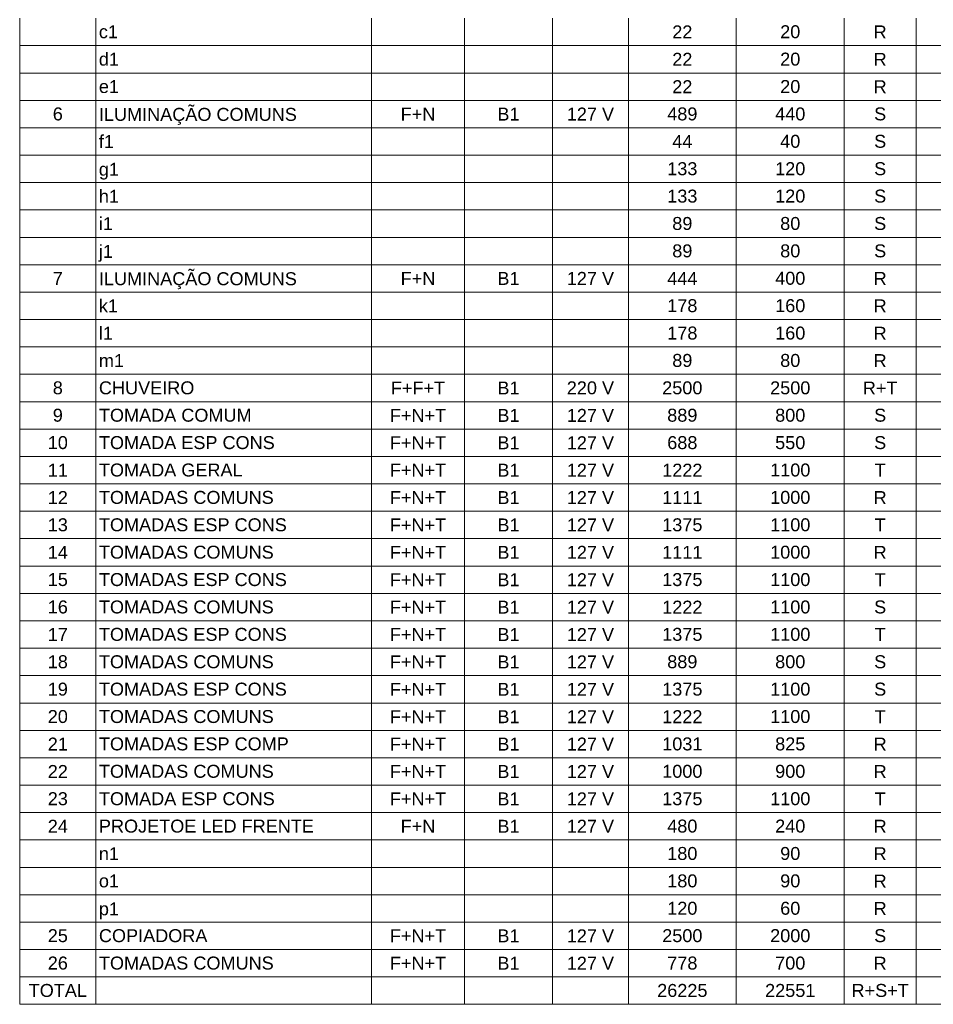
# Model space of a CAD drawing. Header units: feet. Extents: x -18 to 1038, y -110 to 48.
# Tile 19 of 199: x 33 to 41, y -33 to -25. Entities that reach past the tile are written whole.
import ezdxf

# ---------------------------------------------------------------- set-up
doc = ezdxf.new("R2010")
doc.units = ezdxf.units.FT
doc.header["$MEASUREMENT"] = 0
doc.layers.add('DI-Tabelas', color=7, linetype='Continuous', lineweight=5)
doc.styles.add('Arial', font='arial.ttf')

msp = doc.modelspace()

# ---------------------------------------------------------------- linework, layer by layer
at = {"layer": 'DI-Tabelas'}
for p, q in [((33.1719, -25.0904), (33.1719, -24.8578)), ((33.8198, -24.8578), (33.8198, -25.0904)), ((36.1613, -24.8578), (36.1613, -25.0904)), ((36.9504, -24.8578), (36.9504, -25.0904)), ((37.6983, -24.8578), (37.6983, -25.0904)), ((38.343, -24.8578), (38.343, -25.0904)), ((39.26, -24.8578), (39.26, -25.0904)), ((40.1769, -24.8578), (40.1769, -25.0904)), ((40.7875, -24.8578), (40.7875, -25.0904)), ((33.8198, -25.0904), (33.1719, -25.0904)), ((33.1719, -25.323), (33.1719, -25.0904)), ((36.1613, -25.0904), (33.8198, -25.0904)), ((33.8198, -25.0904), (33.8198, -25.323)), ((36.9504, -25.0904), (36.1613, -25.0904)), ((36.1613, -25.0904), (36.1613, -25.323)), ((37.6983, -25.0904), (36.9504, -25.0904)), ((36.9504, -25.0904), (36.9504, -25.323)), ((38.343, -25.0904), (37.6983, -25.0904)), ((37.6983, -25.0904), (37.6983, -25.323)), ((39.26, -25.0904), (38.343, -25.0904)), ((38.343, -25.0904), (38.343, -25.323)), ((40.1769, -25.0904), (39.26, -25.0904)), ((39.26, -25.0904), (39.26, -25.323)), ((40.7875, -25.0904), (40.1769, -25.0904)), ((40.1769, -25.0904), (40.1769, -25.323)), ((41.6914, -25.0904), (40.7875, -25.0904)), ((40.7875, -25.0904), (40.7875, -25.323)), ((33.8198, -25.323), (33.1719, -25.323)), ((33.1719, -25.5556), (33.1719, -25.323)), ((36.1613, -25.323), (33.8198, -25.323)), ((33.8198, -25.323), (33.8198, -25.5556)), ((36.9504, -25.323), (36.1613, -25.323)), ((36.1613, -25.323), (36.1613, -25.5556)), ((37.6983, -25.323), (36.9504, -25.323)), ((36.9504, -25.323), (36.9504, -25.5556)), ((38.343, -25.323), (37.6983, -25.323)), ((37.6983, -25.323), (37.6983, -25.5556)), ((39.26, -25.323), (38.343, -25.323)), ((38.343, -25.323), (38.343, -25.5556)), ((40.1769, -25.323), (39.26, -25.323)), ((39.26, -25.323), (39.26, -25.5556)), ((40.7875, -25.323), (40.1769, -25.323)), ((40.1769, -25.323), (40.1769, -25.5556)), ((41.6914, -25.323), (40.7875, -25.323)), ((40.7875, -25.323), (40.7875, -25.5556)), ((33.8198, -25.5556), (33.1719, -25.5556)), ((33.1719, -25.7882), (33.1719, -25.5556)), ((36.1613, -25.5556), (33.8198, -25.5556)), ((33.8198, -25.5556), (33.8198, -25.7882)), ((36.9504, -25.5556), (36.1613, -25.5556)), ((36.1613, -25.5556), (36.1613, -25.7882)), ((37.6983, -25.5556), (36.9504, -25.5556)), ((36.9504, -25.5556), (36.9504, -25.7882)), ((38.343, -25.5556), (37.6983, -25.5556)), ((37.6983, -25.5556), (37.6983, -25.7882)), ((39.26, -25.5556), (38.343, -25.5556)), ((38.343, -25.5556), (38.343, -25.7882)), ((40.1769, -25.5556), (39.26, -25.5556)), ((39.26, -25.5556), (39.26, -25.7882)), ((40.7875, -25.5556), (40.1769, -25.5556)), ((40.1769, -25.5556), (40.1769, -25.7882)), ((41.6914, -25.5556), (40.7875, -25.5556)), ((40.7875, -25.5556), (40.7875, -25.7882)), ((33.8198, -25.7882), (33.1719, -25.7882)), ((33.1719, -26.0208), (33.1719, -25.7882)), ((36.1613, -25.7882), (33.8198, -25.7882)), ((33.8198, -25.7882), (33.8198, -26.0208)), ((36.9504, -25.7882), (36.1613, -25.7882)), ((36.1613, -25.7882), (36.1613, -26.0208)), ((37.6983, -25.7882), (36.9504, -25.7882)), ((36.9504, -25.7882), (36.9504, -26.0208)), ((38.343, -25.7882), (37.6983, -25.7882)), ((37.6983, -25.7882), (37.6983, -26.0208)), ((39.26, -25.7882), (38.343, -25.7882)), ((38.343, -25.7882), (38.343, -26.0208)), ((40.1769, -25.7882), (39.26, -25.7882)), ((39.26, -25.7882), (39.26, -26.0208)), ((40.7875, -25.7882), (40.1769, -25.7882)), ((40.1769, -25.7882), (40.1769, -26.0208)), ((41.6914, -25.7882), (40.7875, -25.7882)), ((40.7875, -25.7882), (40.7875, -26.0208)), ((33.8198, -26.0208), (33.1719, -26.0208)), ((33.1719, -26.2534), (33.1719, -26.0208)), ((36.1613, -26.0208), (33.8198, -26.0208)), ((33.8198, -26.0208), (33.8198, -26.2534)), ((36.9504, -26.0208), (36.1613, -26.0208)), ((36.1613, -26.0208), (36.1613, -26.2534)), ((37.6983, -26.0208), (36.9504, -26.0208)), ((36.9504, -26.0208), (36.9504, -26.2534)), ((38.343, -26.0208), (37.6983, -26.0208)), ((37.6983, -26.0208), (37.6983, -26.2534)), ((39.26, -26.0208), (38.343, -26.0208)), ((38.343, -26.0208), (38.343, -26.2534)), ((40.1769, -26.0208), (39.26, -26.0208)), ((39.26, -26.0208), (39.26, -26.2534)), ((40.7875, -26.0208), (40.1769, -26.0208)), ((40.1769, -26.0208), (40.1769, -26.2534)), ((41.6914, -26.0208), (40.7875, -26.0208)), ((40.7875, -26.0208), (40.7875, -26.2534)), ((33.8198, -26.2534), (33.1719, -26.2534)), ((33.1719, -26.486), (33.1719, -26.2534)), ((36.1613, -26.2534), (33.8198, -26.2534)), ((33.8198, -26.2534), (33.8198, -26.486)), ((36.9504, -26.2534), (36.1613, -26.2534)), ((36.1613, -26.2534), (36.1613, -26.486)), ((37.6983, -26.2534), (36.9504, -26.2534)), ((36.9504, -26.2534), (36.9504, -26.486)), ((38.343, -26.2534), (37.6983, -26.2534)), ((37.6983, -26.2534), (37.6983, -26.486)), ((39.26, -26.2534), (38.343, -26.2534)), ((38.343, -26.2534), (38.343, -26.486)), ((40.1769, -26.2534), (39.26, -26.2534)), ((39.26, -26.2534), (39.26, -26.486)), ((40.7875, -26.2534), (40.1769, -26.2534)), ((40.1769, -26.2534), (40.1769, -26.486)), ((41.6914, -26.2534), (40.7875, -26.2534)), ((40.7875, -26.2534), (40.7875, -26.486)), ((33.8198, -26.486), (33.1719, -26.486)), ((33.1719, -26.7186), (33.1719, -26.486)), ((36.1613, -26.486), (33.8198, -26.486)), ((33.8198, -26.486), (33.8198, -26.7186)), ((36.9504, -26.486), (36.1613, -26.486)), ((36.1613, -26.486), (36.1613, -26.7186)), ((37.6983, -26.486), (36.9504, -26.486)), ((36.9504, -26.486), (36.9504, -26.7186)), ((38.343, -26.486), (37.6983, -26.486)), ((37.6983, -26.486), (37.6983, -26.7186)), ((39.26, -26.486), (38.343, -26.486)), ((38.343, -26.486), (38.343, -26.7186)), ((40.1769, -26.486), (39.26, -26.486)), ((39.26, -26.486), (39.26, -26.7186)), ((40.7875, -26.486), (40.1769, -26.486)), ((40.1769, -26.486), (40.1769, -26.7186)), ((41.6914, -26.486), (40.7875, -26.486)), ((40.7875, -26.486), (40.7875, -26.7186)), ((33.8198, -26.7186), (33.1719, -26.7186)), ((33.1719, -26.9512), (33.1719, -26.7186)), ((36.1613, -26.7186), (33.8198, -26.7186)), ((33.8198, -26.7186), (33.8198, -26.9512)), ((36.9504, -26.7186), (36.1613, -26.7186)), ((36.1613, -26.7186), (36.1613, -26.9512)), ((37.6983, -26.7186), (36.9504, -26.7186)), ((36.9504, -26.7186), (36.9504, -26.9512)), ((38.343, -26.7186), (37.6983, -26.7186)), ((37.6983, -26.7186), (37.6983, -26.9512)), ((39.26, -26.7186), (38.343, -26.7186)), ((38.343, -26.7186), (38.343, -26.9512)), ((40.1769, -26.7186), (39.26, -26.7186)), ((39.26, -26.7186), (39.26, -26.9512)), ((40.7875, -26.7186), (40.1769, -26.7186)), ((40.1769, -26.7186), (40.1769, -26.9512)), ((41.6914, -26.7186), (40.7875, -26.7186)), ((40.7875, -26.7186), (40.7875, -26.9512)), ((33.8198, -26.9512), (33.1719, -26.9512)), ((33.1719, -27.1838), (33.1719, -26.9512)), ((36.1613, -26.9512), (33.8198, -26.9512)), ((33.8198, -26.9512), (33.8198, -27.1838)), ((36.9504, -26.9512), (36.1613, -26.9512)), ((36.1613, -26.9512), (36.1613, -27.1838)), ((37.6983, -26.9512), (36.9504, -26.9512)), ((36.9504, -26.9512), (36.9504, -27.1838)), ((38.343, -26.9512), (37.6983, -26.9512)), ((37.6983, -26.9512), (37.6983, -27.1838)), ((39.26, -26.9512), (38.343, -26.9512)), ((38.343, -26.9512), (38.343, -27.1838)), ((40.1769, -26.9512), (39.26, -26.9512)), ((39.26, -26.9512), (39.26, -27.1838)), ((40.7875, -26.9512), (40.1769, -26.9512)), ((40.1769, -26.9512), (40.1769, -27.1838)), ((41.6914, -26.9512), (40.7875, -26.9512)), ((40.7875, -26.9512), (40.7875, -27.1838)), ((33.8198, -27.1838), (33.1719, -27.1838)), ((33.1719, -27.4164), (33.1719, -27.1838)), ((36.1613, -27.1838), (33.8198, -27.1838)), ((33.8198, -27.1838), (33.8198, -27.4164)), ((36.9504, -27.1838), (36.1613, -27.1838)), ((36.1613, -27.1838), (36.1613, -27.4164)), ((37.6983, -27.1838), (36.9504, -27.1838)), ((36.9504, -27.1838), (36.9504, -27.4164)), ((38.343, -27.1838), (37.6983, -27.1838)), ((37.6983, -27.1838), (37.6983, -27.4164)), ((39.26, -27.1838), (38.343, -27.1838)), ((38.343, -27.1838), (38.343, -27.4164)), ((40.1769, -27.1838), (39.26, -27.1838)), ((39.26, -27.1838), (39.26, -27.4164)), ((40.7875, -27.1838), (40.1769, -27.1838)), ((40.1769, -27.1838), (40.1769, -27.4164)), ((41.6914, -27.1838), (40.7875, -27.1838)), ((40.7875, -27.1838), (40.7875, -27.4164)), ((33.8198, -27.4164), (33.1719, -27.4164)), ((33.1719, -27.649), (33.1719, -27.4164)), ((36.1613, -27.4164), (33.8198, -27.4164)), ((33.8198, -27.4164), (33.8198, -27.649)), ((36.9504, -27.4164), (36.1613, -27.4164)), ((36.1613, -27.4164), (36.1613, -27.649)), ((37.6983, -27.4164), (36.9504, -27.4164)), ((36.9504, -27.4164), (36.9504, -27.649)), ((38.343, -27.4164), (37.6983, -27.4164)), ((37.6983, -27.4164), (37.6983, -27.649)), ((39.26, -27.4164), (38.343, -27.4164)), ((38.343, -27.4164), (38.343, -27.649)), ((40.1769, -27.4164), (39.26, -27.4164)), ((39.26, -27.4164), (39.26, -27.649)), ((40.7875, -27.4164), (40.1769, -27.4164)), ((40.1769, -27.4164), (40.1769, -27.649)), ((41.6914, -27.4164), (40.7875, -27.4164)), ((40.7875, -27.4164), (40.7875, -27.649)), ((33.8198, -27.649), (33.1719, -27.649)), ((33.1719, -27.8816), (33.1719, -27.649)), ((36.1613, -27.649), (33.8198, -27.649)), ((33.8198, -27.649), (33.8198, -27.8816)), ((36.9504, -27.649), (36.1613, -27.649)), ((36.1613, -27.649), (36.1613, -27.8816)), ((37.6983, -27.649), (36.9504, -27.649)), ((36.9504, -27.649), (36.9504, -27.8816)), ((38.343, -27.649), (37.6983, -27.649)), ((37.6983, -27.649), (37.6983, -27.8816)), ((39.26, -27.649), (38.343, -27.649)), ((38.343, -27.649), (38.343, -27.8816)), ((40.1769, -27.649), (39.26, -27.649)), ((39.26, -27.649), (39.26, -27.8816)), ((40.7875, -27.649), (40.1769, -27.649)), ((40.1769, -27.649), (40.1769, -27.8816)), ((41.6914, -27.649), (40.7875, -27.649)), ((40.7875, -27.649), (40.7875, -27.8816)), ((33.8198, -27.8816), (33.1719, -27.8816)), ((33.1719, -28.1142), (33.1719, -27.8816)), ((36.1613, -27.8816), (33.8198, -27.8816)), ((33.8198, -27.8816), (33.8198, -28.1142)), ((36.9504, -27.8816), (36.1613, -27.8816)), ((36.1613, -27.8816), (36.1613, -28.1142)), ((37.6983, -27.8816), (36.9504, -27.8816)), ((36.9504, -27.8816), (36.9504, -28.1142)), ((38.343, -27.8816), (37.6983, -27.8816)), ((37.6983, -27.8816), (37.6983, -28.1142)), ((39.26, -27.8816), (38.343, -27.8816)), ((38.343, -27.8816), (38.343, -28.1142)), ((40.1769, -27.8816), (39.26, -27.8816)), ((39.26, -27.8816), (39.26, -28.1142)), ((40.7875, -27.8816), (40.1769, -27.8816)), ((40.1769, -27.8816), (40.1769, -28.1142)), ((41.6914, -27.8816), (40.7875, -27.8816)), ((40.7875, -27.8816), (40.7875, -28.1142)), ((33.8198, -28.1142), (33.1719, -28.1142)), ((33.1719, -28.3468), (33.1719, -28.1142)), ((36.1613, -28.1142), (33.8198, -28.1142)), ((33.8198, -28.1142), (33.8198, -28.3468)), ((36.9504, -28.1142), (36.1613, -28.1142)), ((36.1613, -28.1142), (36.1613, -28.3468)), ((37.6983, -28.1142), (36.9504, -28.1142)), ((36.9504, -28.1142), (36.9504, -28.3468)), ((38.343, -28.1142), (37.6983, -28.1142)), ((37.6983, -28.1142), (37.6983, -28.3468)), ((39.26, -28.1142), (38.343, -28.1142)), ((38.343, -28.1142), (38.343, -28.3468)), ((40.1769, -28.1142), (39.26, -28.1142)), ((39.26, -28.1142), (39.26, -28.3468)), ((40.7875, -28.1142), (40.1769, -28.1142)), ((40.1769, -28.1142), (40.1769, -28.3468)), ((41.6914, -28.1142), (40.7875, -28.1142)), ((40.7875, -28.1142), (40.7875, -28.3468)), ((33.8198, -28.3468), (33.1719, -28.3468)), ((33.1719, -28.5794), (33.1719, -28.3468)), ((36.1613, -28.3468), (33.8198, -28.3468)), ((33.8198, -28.3468), (33.8198, -28.5794)), ((36.9504, -28.3468), (36.1613, -28.3468)), ((36.1613, -28.3468), (36.1613, -28.5794)), ((37.6983, -28.3468), (36.9504, -28.3468)), ((36.9504, -28.3468), (36.9504, -28.5794)), ((38.343, -28.3468), (37.6983, -28.3468)), ((37.6983, -28.3468), (37.6983, -28.5794)), ((39.26, -28.3468), (38.343, -28.3468)), ((38.343, -28.3468), (38.343, -28.5794)), ((40.1769, -28.3468), (39.26, -28.3468)), ((39.26, -28.3468), (39.26, -28.5794)), ((40.7875, -28.3468), (40.1769, -28.3468)), ((40.1769, -28.3468), (40.1769, -28.5794)), ((41.6914, -28.3468), (40.7875, -28.3468)), ((40.7875, -28.3468), (40.7875, -28.5794)), ((33.8198, -28.5794), (33.1719, -28.5794)), ((33.1719, -28.812), (33.1719, -28.5794)), ((36.1613, -28.5794), (33.8198, -28.5794)), ((33.8198, -28.5794), (33.8198, -28.812)), ((36.9504, -28.5794), (36.1613, -28.5794)), ((36.1613, -28.5794), (36.1613, -28.812)), ((37.6983, -28.5794), (36.9504, -28.5794)), ((36.9504, -28.5794), (36.9504, -28.812)), ((38.343, -28.5794), (37.6983, -28.5794)), ((37.6983, -28.5794), (37.6983, -28.812)), ((39.26, -28.5794), (38.343, -28.5794)), ((38.343, -28.5794), (38.343, -28.812)), ((40.1769, -28.5794), (39.26, -28.5794)), ((39.26, -28.5794), (39.26, -28.812)), ((40.7875, -28.5794), (40.1769, -28.5794)), ((40.1769, -28.5794), (40.1769, -28.812)), ((41.6914, -28.5794), (40.7875, -28.5794)), ((40.7875, -28.5794), (40.7875, -28.812)), ((33.8198, -28.812), (33.1719, -28.812)), ((33.1719, -29.0446), (33.1719, -28.812)), ((36.1613, -28.812), (33.8198, -28.812)), ((33.8198, -28.812), (33.8198, -29.0446)), ((36.9504, -28.812), (36.1613, -28.812)), ((36.1613, -28.812), (36.1613, -29.0446)), ((37.6983, -28.812), (36.9504, -28.812)), ((36.9504, -28.812), (36.9504, -29.0446)), ((38.343, -28.812), (37.6983, -28.812)), ((37.6983, -28.812), (37.6983, -29.0446)), ((39.26, -28.812), (38.343, -28.812)), ((38.343, -28.812), (38.343, -29.0446)), ((40.1769, -28.812), (39.26, -28.812)), ((39.26, -28.812), (39.26, -29.0446)), ((40.7875, -28.812), (40.1769, -28.812)), ((40.1769, -28.812), (40.1769, -29.0446)), ((41.6914, -28.812), (40.7875, -28.812)), ((40.7875, -28.812), (40.7875, -29.0446)), ((33.8198, -29.0446), (33.1719, -29.0446)), ((33.1719, -29.2772), (33.1719, -29.0446)), ((36.1613, -29.0446), (33.8198, -29.0446)), ((33.8198, -29.0446), (33.8198, -29.2772)), ((36.9504, -29.0446), (36.1613, -29.0446)), ((36.1613, -29.0446), (36.1613, -29.2772)), ((37.6983, -29.0446), (36.9504, -29.0446)), ((36.9504, -29.0446), (36.9504, -29.2772)), ((38.343, -29.0446), (37.6983, -29.0446)), ((37.6983, -29.0446), (37.6983, -29.2772)), ((39.26, -29.0446), (38.343, -29.0446)), ((38.343, -29.0446), (38.343, -29.2772)), ((40.1769, -29.0446), (39.26, -29.0446)), ((39.26, -29.0446), (39.26, -29.2772)), ((40.7875, -29.0446), (40.1769, -29.0446)), ((40.1769, -29.0446), (40.1769, -29.2772)), ((41.6914, -29.0446), (40.7875, -29.0446)), ((40.7875, -29.0446), (40.7875, -29.2772)), ((33.8198, -29.2772), (33.1719, -29.2772)), ((33.1719, -29.5098), (33.1719, -29.2772)), ((36.1613, -29.2772), (33.8198, -29.2772)), ((33.8198, -29.2772), (33.8198, -29.5098)), ((36.9504, -29.2772), (36.1613, -29.2772)), ((36.1613, -29.2772), (36.1613, -29.5098)), ((37.6983, -29.2772), (36.9504, -29.2772)), ((36.9504, -29.2772), (36.9504, -29.5098)), ((38.343, -29.2772), (37.6983, -29.2772)), ((37.6983, -29.2772), (37.6983, -29.5098)), ((39.26, -29.2772), (38.343, -29.2772)), ((38.343, -29.2772), (38.343, -29.5098)), ((40.1769, -29.2772), (39.26, -29.2772)), ((39.26, -29.2772), (39.26, -29.5098)), ((40.7875, -29.2772), (40.1769, -29.2772)), ((40.1769, -29.2772), (40.1769, -29.5098)), ((41.6914, -29.2772), (40.7875, -29.2772)), ((40.7875, -29.2772), (40.7875, -29.5098)), ((33.8198, -29.5098), (33.1719, -29.5098)), ((33.1719, -29.7424), (33.1719, -29.5098)), ((36.1613, -29.5098), (33.8198, -29.5098)), ((33.8198, -29.5098), (33.8198, -29.7424)), ((36.9504, -29.5098), (36.1613, -29.5098)), ((36.1613, -29.5098), (36.1613, -29.7424)), ((37.6983, -29.5098), (36.9504, -29.5098)), ((36.9504, -29.5098), (36.9504, -29.7424)), ((38.343, -29.5098), (37.6983, -29.5098)), ((37.6983, -29.5098), (37.6983, -29.7424)), ((39.26, -29.5098), (38.343, -29.5098)), ((38.343, -29.5098), (38.343, -29.7424)), ((40.1769, -29.5098), (39.26, -29.5098)), ((39.26, -29.5098), (39.26, -29.7424)), ((40.7875, -29.5098), (40.1769, -29.5098)), ((40.1769, -29.5098), (40.1769, -29.7424)), ((41.6914, -29.5098), (40.7875, -29.5098)), ((40.7875, -29.5098), (40.7875, -29.7424)), ((33.8198, -29.7424), (33.1719, -29.7424)), ((33.1719, -29.975), (33.1719, -29.7424)), ((36.1613, -29.7424), (33.8198, -29.7424)), ((33.8198, -29.7424), (33.8198, -29.975)), ((36.9504, -29.7424), (36.1613, -29.7424)), ((36.1613, -29.7424), (36.1613, -29.975)), ((37.6983, -29.7424), (36.9504, -29.7424)), ((36.9504, -29.7424), (36.9504, -29.975)), ((38.343, -29.7424), (37.6983, -29.7424)), ((37.6983, -29.7424), (37.6983, -29.975)), ((39.26, -29.7424), (38.343, -29.7424)), ((38.343, -29.7424), (38.343, -29.975)), ((40.1769, -29.7424), (39.26, -29.7424)), ((39.26, -29.7424), (39.26, -29.975)), ((40.7875, -29.7424), (40.1769, -29.7424)), ((40.1769, -29.7424), (40.1769, -29.975)), ((41.6914, -29.7424), (40.7875, -29.7424)), ((40.7875, -29.7424), (40.7875, -29.975)), ((33.8198, -29.975), (33.1719, -29.975)), ((33.1719, -30.2076), (33.1719, -29.975)), ((36.1613, -29.975), (33.8198, -29.975)), ((33.8198, -29.975), (33.8198, -30.2076)), ((36.9504, -29.975), (36.1613, -29.975)), ((36.1613, -29.975), (36.1613, -30.2076)), ((37.6983, -29.975), (36.9504, -29.975)), ((36.9504, -29.975), (36.9504, -30.2076)), ((38.343, -29.975), (37.6983, -29.975)), ((37.6983, -29.975), (37.6983, -30.2076)), ((39.26, -29.975), (38.343, -29.975)), ((38.343, -29.975), (38.343, -30.2076)), ((40.1769, -29.975), (39.26, -29.975)), ((39.26, -29.975), (39.26, -30.2076)), ((40.7875, -29.975), (40.1769, -29.975)), ((40.1769, -29.975), (40.1769, -30.2076)), ((41.6914, -29.975), (40.7875, -29.975)), ((40.7875, -29.975), (40.7875, -30.2076)), ((33.8198, -30.2076), (33.1719, -30.2076)), ((33.1719, -30.4402), (33.1719, -30.2076)), ((36.1613, -30.2076), (33.8198, -30.2076)), ((33.8198, -30.2076), (33.8198, -30.4402)), ((36.9504, -30.2076), (36.1613, -30.2076)), ((36.1613, -30.2076), (36.1613, -30.4402)), ((37.6983, -30.2076), (36.9504, -30.2076)), ((36.9504, -30.2076), (36.9504, -30.4402)), ((38.343, -30.2076), (37.6983, -30.2076)), ((37.6983, -30.2076), (37.6983, -30.4402)), ((39.26, -30.2076), (38.343, -30.2076)), ((38.343, -30.2076), (38.343, -30.4402)), ((40.1769, -30.2076), (39.26, -30.2076)), ((39.26, -30.2076), (39.26, -30.4402)), ((40.7875, -30.2076), (40.1769, -30.2076)), ((40.1769, -30.2076), (40.1769, -30.4402)), ((41.6914, -30.2076), (40.7875, -30.2076)), ((40.7875, -30.2076), (40.7875, -30.4402)), ((33.8198, -30.4402), (33.1719, -30.4402)), ((33.1719, -30.6728), (33.1719, -30.4402)), ((36.1613, -30.4402), (33.8198, -30.4402)), ((33.8198, -30.4402), (33.8198, -30.6728)), ((36.9504, -30.4402), (36.1613, -30.4402)), ((36.1613, -30.4402), (36.1613, -30.6728)), ((37.6983, -30.4402), (36.9504, -30.4402)), ((36.9504, -30.4402), (36.9504, -30.6728)), ((38.343, -30.4402), (37.6983, -30.4402)), ((37.6983, -30.4402), (37.6983, -30.6728)), ((39.26, -30.4402), (38.343, -30.4402)), ((38.343, -30.4402), (38.343, -30.6728)), ((40.1769, -30.4402), (39.26, -30.4402)), ((39.26, -30.4402), (39.26, -30.6728)), ((40.7875, -30.4402), (40.1769, -30.4402)), ((40.1769, -30.4402), (40.1769, -30.6728)), ((41.6914, -30.4402), (40.7875, -30.4402)), ((40.7875, -30.4402), (40.7875, -30.6728)), ((33.8198, -30.6728), (33.1719, -30.6728)), ((33.1719, -30.9054), (33.1719, -30.6728)), ((36.1613, -30.6728), (33.8198, -30.6728)), ((33.8198, -30.6728), (33.8198, -30.9054)), ((36.9504, -30.6728), (36.1613, -30.6728)), ((36.1613, -30.6728), (36.1613, -30.9054)), ((37.6983, -30.6728), (36.9504, -30.6728)), ((36.9504, -30.6728), (36.9504, -30.9054)), ((38.343, -30.6728), (37.6983, -30.6728)), ((37.6983, -30.6728), (37.6983, -30.9054)), ((39.26, -30.6728), (38.343, -30.6728)), ((38.343, -30.6728), (38.343, -30.9054)), ((40.1769, -30.6728), (39.26, -30.6728)), ((39.26, -30.6728), (39.26, -30.9054)), ((40.7875, -30.6728), (40.1769, -30.6728)), ((40.1769, -30.6728), (40.1769, -30.9054)), ((41.6914, -30.6728), (40.7875, -30.6728)), ((40.7875, -30.6728), (40.7875, -30.9054)), ((33.8198, -30.9054), (33.1719, -30.9054)), ((33.1719, -31.138), (33.1719, -30.9054)), ((36.1613, -30.9054), (33.8198, -30.9054)), ((33.8198, -30.9054), (33.8198, -31.138)), ((36.9504, -30.9054), (36.1613, -30.9054)), ((36.1613, -30.9054), (36.1613, -31.138)), ((37.6983, -30.9054), (36.9504, -30.9054)), ((36.9504, -30.9054), (36.9504, -31.138)), ((38.343, -30.9054), (37.6983, -30.9054)), ((37.6983, -30.9054), (37.6983, -31.138)), ((39.26, -30.9054), (38.343, -30.9054)), ((38.343, -30.9054), (38.343, -31.138)), ((40.1769, -30.9054), (39.26, -30.9054)), ((39.26, -30.9054), (39.26, -31.138)), ((40.7875, -30.9054), (40.1769, -30.9054)), ((40.1769, -30.9054), (40.1769, -31.138)), ((41.6914, -30.9054), (40.7875, -30.9054)), ((40.7875, -30.9054), (40.7875, -31.138)), ((33.8198, -31.138), (33.1719, -31.138)), ((33.1719, -31.3706), (33.1719, -31.138)), ((36.1613, -31.138), (33.8198, -31.138)), ((33.8198, -31.138), (33.8198, -31.3706)), ((36.9504, -31.138), (36.1613, -31.138)), ((36.1613, -31.138), (36.1613, -31.3706)), ((37.6983, -31.138), (36.9504, -31.138)), ((36.9504, -31.138), (36.9504, -31.3706)), ((38.343, -31.138), (37.6983, -31.138)), ((37.6983, -31.138), (37.6983, -31.3706)), ((39.26, -31.138), (38.343, -31.138)), ((38.343, -31.138), (38.343, -31.3706)), ((40.1769, -31.138), (39.26, -31.138)), ((39.26, -31.138), (39.26, -31.3706)), ((40.7875, -31.138), (40.1769, -31.138)), ((40.1769, -31.138), (40.1769, -31.3706)), ((41.6914, -31.138), (40.7875, -31.138)), ((40.7875, -31.138), (40.7875, -31.3706)), ((33.8198, -31.3706), (33.1719, -31.3706)), ((33.1719, -31.6032), (33.1719, -31.3706)), ((36.1613, -31.3706), (33.8198, -31.3706)), ((33.8198, -31.3706), (33.8198, -31.6032)), ((36.9504, -31.3706), (36.1613, -31.3706)), ((36.1613, -31.3706), (36.1613, -31.6032)), ((37.6983, -31.3706), (36.9504, -31.3706)), ((36.9504, -31.3706), (36.9504, -31.6032)), ((38.343, -31.3706), (37.6983, -31.3706)), ((37.6983, -31.3706), (37.6983, -31.6032)), ((39.26, -31.3706), (38.343, -31.3706)), ((38.343, -31.3706), (38.343, -31.6032)), ((40.1769, -31.3706), (39.26, -31.3706)), ((39.26, -31.3706), (39.26, -31.6032)), ((40.7875, -31.3706), (40.1769, -31.3706)), ((40.1769, -31.3706), (40.1769, -31.6032)), ((41.6914, -31.3706), (40.7875, -31.3706)), ((40.7875, -31.3706), (40.7875, -31.6032)), ((33.8198, -31.6032), (33.1719, -31.6032)), ((33.1719, -31.8358), (33.1719, -31.6032)), ((36.1613, -31.6032), (33.8198, -31.6032)), ((33.8198, -31.6032), (33.8198, -31.8358)), ((36.9504, -31.6032), (36.1613, -31.6032)), ((36.1613, -31.6032), (36.1613, -31.8358)), ((37.6983, -31.6032), (36.9504, -31.6032)), ((36.9504, -31.6032), (36.9504, -31.8358)), ((38.343, -31.6032), (37.6983, -31.6032)), ((37.6983, -31.6032), (37.6983, -31.8358)), ((39.26, -31.6032), (38.343, -31.6032)), ((38.343, -31.6032), (38.343, -31.8358)), ((40.1769, -31.6032), (39.26, -31.6032)), ((39.26, -31.6032), (39.26, -31.8358)), ((40.7875, -31.6032), (40.1769, -31.6032)), ((40.1769, -31.6032), (40.1769, -31.8358)), ((41.6914, -31.6032), (40.7875, -31.6032)), ((40.7875, -31.6032), (40.7875, -31.8358)), ((33.8198, -31.8358), (33.1719, -31.8358)), ((33.1719, -32.0684), (33.1719, -31.8358)), ((36.1613, -31.8358), (33.8198, -31.8358)), ((33.8198, -31.8358), (33.8198, -32.0684)), ((36.9504, -31.8358), (36.1613, -31.8358)), ((36.1613, -31.8358), (36.1613, -32.0684)), ((37.6983, -31.8358), (36.9504, -31.8358)), ((36.9504, -31.8358), (36.9504, -32.0684)), ((38.343, -31.8358), (37.6983, -31.8358)), ((37.6983, -31.8358), (37.6983, -32.0684)), ((39.26, -31.8358), (38.343, -31.8358)), ((38.343, -31.8358), (38.343, -32.0684)), ((40.1769, -31.8358), (39.26, -31.8358)), ((39.26, -31.8358), (39.26, -32.0684)), ((40.7875, -31.8358), (40.1769, -31.8358)), ((40.1769, -31.8358), (40.1769, -32.0684)), ((41.6914, -31.8358), (40.7875, -31.8358)), ((40.7875, -31.8358), (40.7875, -32.0684)), ((33.8198, -32.0684), (33.1719, -32.0684)), ((33.1719, -32.301), (33.1719, -32.0684)), ((36.1613, -32.0684), (33.8198, -32.0684)), ((33.8198, -32.0684), (33.8198, -32.301)), ((36.9504, -32.0684), (36.1613, -32.0684)), ((36.1613, -32.0684), (36.1613, -32.301)), ((37.6983, -32.0684), (36.9504, -32.0684)), ((36.9504, -32.0684), (36.9504, -32.301)), ((38.343, -32.0684), (37.6983, -32.0684)), ((37.6983, -32.0684), (37.6983, -32.301)), ((39.26, -32.0684), (38.343, -32.0684)), ((38.343, -32.0684), (38.343, -32.301)), ((40.1769, -32.0684), (39.26, -32.0684)), ((39.26, -32.0684), (39.26, -32.301)), ((40.7875, -32.0684), (40.1769, -32.0684)), ((40.1769, -32.0684), (40.1769, -32.301)), ((41.6914, -32.0684), (40.7875, -32.0684)), ((40.7875, -32.0684), (40.7875, -32.301)), ((33.8198, -32.301), (33.1719, -32.301)), ((33.1719, -32.5336), (33.1719, -32.301)), ((36.1613, -32.301), (33.8198, -32.301)), ((33.8198, -32.301), (33.8198, -32.5336)), ((36.9504, -32.301), (36.1613, -32.301)), ((36.1613, -32.301), (36.1613, -32.5336)), ((37.6983, -32.301), (36.9504, -32.301)), ((36.9504, -32.301), (36.9504, -32.5336)), ((38.343, -32.301), (37.6983, -32.301)), ((37.6983, -32.301), (37.6983, -32.5336)), ((39.26, -32.301), (38.343, -32.301)), ((38.343, -32.301), (38.343, -32.5336)), ((40.1769, -32.301), (39.26, -32.301)), ((39.26, -32.301), (39.26, -32.5336)), ((40.7875, -32.301), (40.1769, -32.301)), ((40.1769, -32.301), (40.1769, -32.5336)), ((41.6914, -32.301), (40.7875, -32.301)), ((40.7875, -32.301), (40.7875, -32.5336)), ((33.8198, -32.5336), (33.1719, -32.5336)), ((33.1719, -32.7662), (33.1719, -32.5336)), ((36.1613, -32.5336), (33.8198, -32.5336)), ((33.8198, -32.5336), (33.8198, -32.7662)), ((36.9504, -32.5336), (36.1613, -32.5336)), ((36.1613, -32.5336), (36.1613, -32.7662)), ((37.6983, -32.5336), (36.9504, -32.5336)), ((36.9504, -32.5336), (36.9504, -32.7662)), ((38.343, -32.5336), (37.6983, -32.5336)), ((37.6983, -32.5336), (37.6983, -32.7662)), ((39.26, -32.5336), (38.343, -32.5336)), ((38.343, -32.5336), (38.343, -32.7662)), ((40.1769, -32.5336), (39.26, -32.5336)), ((39.26, -32.5336), (39.26, -32.7662)), ((40.7875, -32.5336), (40.1769, -32.5336)), ((40.1769, -32.5336), (40.1769, -32.7662)), ((41.6914, -32.5336), (40.7875, -32.5336)), ((40.7875, -32.5336), (40.7875, -32.7662)), ((33.8198, -32.7662), (33.1719, -32.7662)), ((33.1719, -32.9988), (33.1719, -32.7662)), ((36.1613, -32.7662), (33.8198, -32.7662)), ((33.8198, -32.7662), (33.8198, -32.9988)), ((36.9504, -32.7662), (36.1613, -32.7662)), ((36.1613, -32.7662), (36.1613, -32.9988)), ((37.6983, -32.7662), (36.9504, -32.7662)), ((36.9504, -32.7662), (36.9504, -32.9988)), ((38.343, -32.7662), (37.6983, -32.7662)), ((37.6983, -32.7662), (37.6983, -32.9988)), ((39.26, -32.7662), (38.343, -32.7662)), ((38.343, -32.7662), (38.343, -32.9988)), ((40.1769, -32.7662), (39.26, -32.7662)), ((39.26, -32.7662), (39.26, -32.9988)), ((40.7875, -32.7662), (40.1769, -32.7662)), ((40.1769, -32.7662), (40.1769, -32.9988)), ((41.6914, -32.7662), (40.7875, -32.7662)), ((40.7875, -32.7662), (40.7875, -32.9988)), ((33.8198, -32.9988), (33.1719, -32.9988)), ((33.1719, -33.2314), (33.1719, -32.9988)), ((36.1613, -32.9988), (33.8198, -32.9988)), ((33.8198, -32.9988), (33.8198, -33.2314)), ((36.9504, -32.9988), (36.1613, -32.9988)), ((36.1613, -32.9988), (36.1613, -33.2314)), ((37.6983, -32.9988), (36.9504, -32.9988)), ((36.9504, -32.9988), (36.9504, -33.2314)), ((38.343, -32.9988), (37.6983, -32.9988)), ((37.6983, -32.9988), (37.6983, -33.2314)), ((39.26, -32.9988), (38.343, -32.9988)), ((38.343, -32.9988), (38.343, -33.2314)), ((40.1769, -32.9988), (39.26, -32.9988)), ((39.26, -32.9988), (39.26, -33.2314)), ((40.7875, -32.9988), (40.1769, -32.9988)), ((40.1769, -32.9988), (40.1769, -33.2314)), ((41.6914, -32.9988), (40.7875, -32.9988)), ((40.7875, -32.9988), (40.7875, -33.2314)), ((33.8198, -33.2314), (33.1719, -33.2314)), ((36.1613, -33.2314), (33.8198, -33.2314)), ((36.9504, -33.2314), (36.1613, -33.2314)), ((37.6983, -33.2314), (36.9504, -33.2314)), ((38.343, -33.2314), (37.6983, -33.2314)), ((39.26, -33.2314), (38.343, -33.2314)), ((40.1769, -33.2314), (39.26, -33.2314)), ((40.7875, -33.2314), (40.1769, -33.2314)), ((41.6914, -33.2314), (40.7875, -33.2314))]:
    msp.add_line(p, q, dxfattribs=at)

# ---------------------------------------------------------------- texts
at = {"layer": 'DI-Tabelas', "char_height": 0.11, "line_spacing_factor": 0.6, "style": 'Arial'}
for s, insert, width, attachment_point in [('c1', (33.8448, -25.0291), 0.324634, 7), ('22', (38.8015, -25.0291), 0.341738, 8), ('20', (39.7184, -25.0291), 0.341738, 8), ('R', (40.4822, -25.0291), 0.222012, 8), ('d1', (33.8448, -25.2617), 0.341738, 7), ('22', (38.8015, -25.2617), 0.341738, 8), ('20', (39.7184, -25.2617), 0.341738, 8), ('R', (40.4822, -25.2617), 0.222012, 8), ('e1', (33.8448, -25.4943), 0.341738, 7), ('22', (38.8015, -25.4943), 0.341738, 8), ('20', (39.7184, -25.4943), 0.341738, 8), ('R', (40.4822, -25.4943), 0.222012, 8), ('6', (33.4958, -25.7269), 0.170869, 8), ('F+N', (36.5559, -25.7269), 0.589238, 8), ('B1', (37.3244, -25.7269), 0.375945, 8), ('127 V', (38.0207, -25.7269), 0.803034, 8), ('489', (38.8015, -25.7269), 0.512607, 8), ('440', (39.7184, -25.7269), 0.512607, 8), ('S', (40.4822, -25.7269), 0.205076, 8), ('ILUMINAÇÃO COMUNS', (33.8448, -25.7632), 3.364558, 7), ('f1', (33.8448, -25.9595), 0.25622, 7), ('44', (38.8015, -25.9595), 0.341738, 8), ('40', (39.7184, -25.9595), 0.341738, 8), ('S', (40.4822, -25.9595), 0.205076, 8), ('g1', (33.8448, -26.2284), 0.341738, 7), ('133', (38.8015, -26.1921), 0.512607, 8), ('120', (39.7184, -26.1921), 0.512607, 8), ('S', (40.4822, -26.1921), 0.205076, 8), ('h1', (33.8448, -26.4247), 0.341738, 7), ('133', (38.8015, -26.4247), 0.512607, 8), ('120', (39.7184, -26.4247), 0.512607, 8), ('S', (40.4822, -26.4247), 0.205076, 8), ('i1', (33.8448, -26.6573), 0.239116, 7), ('89', (38.8015, -26.6573), 0.341738, 8), ('80', (39.7184, -26.6573), 0.341738, 8), ('S', (40.4822, -26.6573), 0.205076, 8), ('89', (38.8015, -26.8899), 0.341738, 8), ('80', (39.7184, -26.8899), 0.341738, 8), ('S', (40.4822, -26.8899), 0.205076, 8), ('j1', (33.8448, -26.9262), 0.239116, 7), ('7', (33.4958, -27.1225), 0.170869, 8), ('ILUMINAÇÃO COMUNS', (33.8448, -27.1588), 3.364558, 7), ('F+N', (36.5559, -27.1225), 0.589238, 8), ('B1', (37.3244, -27.1225), 0.375945, 8), ('127 V', (38.0207, -27.1225), 0.803034, 8), ('444', (38.8015, -27.1225), 0.512607, 8), ('400', (39.7184, -27.1225), 0.512607, 8), ('R', (40.4822, -27.1225), 0.222012, 8), ('k1', (33.8448, -27.3551), 0.324634, 7), ('178', (38.8015, -27.3551), 0.512607, 8), ('160', (39.7184, -27.3551), 0.512607, 8), ('R', (40.4822, -27.3551), 0.222012, 8), ('l1', (33.8448, -27.5877), 0.239116, 7), ('178', (38.8015, -27.5877), 0.512607, 8), ('160', (39.7184, -27.5877), 0.512607, 8), ('R', (40.4822, -27.5877), 0.222012, 8), ('89', (38.8015, -27.8203), 0.341738, 8), ('80', (39.7184, -27.8203), 0.341738, 8), ('m1', (33.8448, -27.8203), 0.426921, 7), ('R', (40.4822, -27.8203), 0.222012, 8), ('8', (33.4958, -28.0529), 0.170869, 8), ('CHUVEIRO', (33.8448, -28.0529), 1.622668, 7), ('F+F+T', (36.5559, -28.0529), 0.922256, 8), ('B1', (37.3244, -28.0529), 0.375945, 8), ('220 V', (38.0207, -28.0529), 0.803034, 8), ('2500', (38.8015, -28.0529), 0.683476, 8), ('2500', (39.7184, -28.0529), 0.683476, 8), ('R+T', (40.4822, -28.0529), 0.589238, 8), ('9', (33.4958, -28.2855), 0.170869, 8), ('TOMADA COMUM', (33.8448, -28.2855), 2.595732, 7), ('F+N+T', (36.5559, -28.2855), 0.956463, 8), ('B1', (37.3244, -28.2855), 0.375945, 8), ('127 V', (38.0207, -28.2855), 0.803034, 8), ('889', (38.8015, -28.2855), 0.512607, 8), ('800', (39.7184, -28.2855), 0.512607, 8), ('S', (40.4822, -28.2855), 0.205076, 8), ('10', (33.4958, -28.5181), 0.341738, 8), ('TOMADA ESP CONS', (33.8448, -28.5181), 2.989284, 7), ('F+N+T', (36.5559, -28.5181), 0.956463, 8), ('B1', (37.3244, -28.5181), 0.375945, 8), ('127 V', (38.0207, -28.5181), 0.803034, 8), ('688', (38.8015, -28.5181), 0.512607, 8), ('550', (39.7184, -28.5181), 0.512607, 8), ('S', (40.4822, -28.5181), 0.205076, 8), ('11', (33.4958, -28.7507), 0.341738, 8), ('TOMADA GERAL', (33.8448, -28.7507), 2.442637, 7), ('F+N+T', (36.5559, -28.7507), 0.956463, 8), ('B1', (37.3244, -28.7507), 0.375945, 8), ('127 V', (38.0207, -28.7507), 0.803034, 8), ('1222', (38.8015, -28.7507), 0.683476, 8), ('1100', (39.7184, -28.7507), 0.683476, 8), ('T', (40.4822, -28.7507), 0.187805, 8), ('12', (33.4958, -28.9833), 0.341738, 8), ('TOMADAS COMUNS', (33.8448, -28.9833), 2.971845, 7), ('F+N+T', (36.5559, -28.9833), 0.956463, 8), ('B1', (37.3244, -28.9833), 0.375945, 8), ('127 V', (38.0207, -28.9833), 0.803034, 8), ('1111', (38.8015, -28.9833), 0.683476, 8), ('1000', (39.7184, -28.9833), 0.683476, 8), ('R', (40.4822, -28.9833), 0.222012, 8), ('13', (33.4958, -29.2159), 0.341738, 8), ('TOMADAS ESP CONS', (33.8448, -29.2159), 3.19436, 7), ('F+N+T', (36.5559, -29.2159), 0.956463, 8), ('B1', (37.3244, -29.2159), 0.375945, 8), ('127 V', (38.0207, -29.2159), 0.803034, 8), ('1375', (38.8015, -29.2159), 0.683476, 8), ('1100', (39.7184, -29.2159), 0.683476, 8), ('T', (40.4822, -29.2159), 0.187805, 8), ('14', (33.4958, -29.4485), 0.341738, 8), ('TOMADAS COMUNS', (33.8448, -29.4485), 2.971845, 7), ('F+N+T', (36.5559, -29.4485), 0.956463, 8), ('B1', (37.3244, -29.4485), 0.375945, 8), ('127 V', (38.0207, -29.4485), 0.803034, 8), ('1111', (38.8015, -29.4485), 0.683476, 8), ('1000', (39.7184, -29.4485), 0.683476, 8), ('R', (40.4822, -29.4485), 0.222012, 8), ('15', (33.4958, -29.6811), 0.341738, 8), ('TOMADAS ESP CONS', (33.8448, -29.6811), 3.19436, 7), ('F+N+T', (36.5559, -29.6811), 0.956463, 8), ('B1', (37.3244, -29.6811), 0.375945, 8), ('127 V', (38.0207, -29.6811), 0.803034, 8), ('1375', (38.8015, -29.6811), 0.683476, 8), ('1100', (39.7184, -29.6811), 0.683476, 8), ('T', (40.4822, -29.6811), 0.187805, 8), ('16', (33.4958, -29.9137), 0.341738, 8), ('TOMADAS COMUNS', (33.8448, -29.9137), 2.971845, 7), ('F+N+T', (36.5559, -29.9137), 0.956463, 8), ('B1', (37.3244, -29.9137), 0.375945, 8), ('127 V', (38.0207, -29.9137), 0.803034, 8), ('1222', (38.8015, -29.9137), 0.683476, 8), ('1100', (39.7184, -29.9137), 0.683476, 8), ('S', (40.4822, -29.9137), 0.205076, 8), ('17', (33.4958, -30.1463), 0.341738, 8), ('TOMADAS ESP CONS', (33.8448, -30.1463), 3.19436, 7), ('F+N+T', (36.5559, -30.1463), 0.956463, 8), ('B1', (37.3244, -30.1463), 0.375945, 8), ('127 V', (38.0207, -30.1463), 0.803034, 8), ('1375', (38.8015, -30.1463), 0.683476, 8), ('1100', (39.7184, -30.1463), 0.683476, 8), ('T', (40.4822, -30.1463), 0.187805, 8), ('18', (33.4958, -30.3789), 0.341738, 8), ('TOMADAS COMUNS', (33.8448, -30.3789), 2.971845, 7), ('F+N+T', (36.5559, -30.3789), 0.956463, 8), ('B1', (37.3244, -30.3789), 0.375945, 8), ('127 V', (38.0207, -30.3789), 0.803034, 8), ('889', (38.8015, -30.3789), 0.512607, 8), ('800', (39.7184, -30.3789), 0.512607, 8), ('S', (40.4822, -30.3789), 0.205076, 8), ('19', (33.4958, -30.6115), 0.341738, 8), ('TOMADAS ESP CONS', (33.8448, -30.6115), 3.19436, 7), ('F+N+T', (36.5559, -30.6115), 0.956463, 8), ('B1', (37.3244, -30.6115), 0.375945, 8), ('127 V', (38.0207, -30.6115), 0.803034, 8), ('1375', (38.8015, -30.6115), 0.683476, 8), ('1100', (39.7184, -30.6115), 0.683476, 8), ('S', (40.4822, -30.6115), 0.205076, 8), ('20', (33.4958, -30.8441), 0.341738, 8), ('TOMADAS COMUNS', (33.8448, -30.8441), 2.971845, 7), ('F+N+T', (36.5559, -30.8441), 0.956463, 8), ('B1', (37.3244, -30.8441), 0.375945, 8), ('127 V', (38.0207, -30.8441), 0.803034, 8), ('1222', (38.8015, -30.8441), 0.683476, 8), ('1100', (39.7184, -30.8441), 0.683476, 8), ('T', (40.4822, -30.8441), 0.187805, 8), ('21', (33.4958, -31.0767), 0.341738, 8), ('TOMADAS ESP COMP', (33.8448, -31.0767), 3.228399, 7), ('F+N+T', (36.5559, -31.0767), 0.956463, 8), ('B1', (37.3244, -31.0767), 0.375945, 8), ('127 V', (38.0207, -31.0767), 0.803034, 8), ('1031', (38.8015, -31.0767), 0.683476, 8), ('825', (39.7184, -31.0767), 0.512607, 8), ('R', (40.4822, -31.0767), 0.222012, 8), ('22', (33.4958, -31.3093), 0.341738, 8), ('TOMADAS COMUNS', (33.8448, -31.3093), 2.971845, 7), ('F+N+T', (36.5559, -31.3093), 0.956463, 8), ('B1', (37.3244, -31.3093), 0.375945, 8), ('127 V', (38.0207, -31.3093), 0.803034, 8), ('1000', (38.8015, -31.3093), 0.683476, 8), ('900', (39.7184, -31.3093), 0.512607, 8), ('R', (40.4822, -31.3093), 0.222012, 8), ('23', (33.4958, -31.5419), 0.341738, 8), ('TOMADA ESP CONS', (33.8448, -31.5419), 2.989284, 7), ('F+N+T', (36.5559, -31.5419), 0.956463, 8), ('B1', (37.3244, -31.5419), 0.375945, 8), ('127 V', (38.0207, -31.5419), 0.803034, 8), ('1375', (38.8015, -31.5419), 0.683476, 8), ('1100', (39.7184, -31.5419), 0.683476, 8), ('T', (40.4822, -31.5419), 0.187805, 8), ('24', (33.4958, -31.7745), 0.341738, 8), ('PROJETOE LED FRENTE', (33.8448, -31.7745), 3.655488, 7), ('F+N', (36.5559, -31.7745), 0.589238, 8), ('B1', (37.3244, -31.7745), 0.375945, 8), ('127 V', (38.0207, -31.7745), 0.803034, 8), ('480', (38.8015, -31.7745), 0.512607, 8), ('240', (39.7184, -31.7745), 0.512607, 8), ('R', (40.4822, -31.7745), 0.222012, 8), ('n1', (33.8448, -32.0071), 0.341738, 7), ('180', (38.8015, -32.0071), 0.512607, 8), ('90', (39.7184, -32.0071), 0.341738, 8), ('R', (40.4822, -32.0071), 0.222012, 8), ('o1', (33.8448, -32.2397), 0.341738, 7), ('180', (38.8015, -32.2397), 0.512607, 8), ('90', (39.7184, -32.2397), 0.341738, 8), ('R', (40.4822, -32.2397), 0.222012, 8), ('120', (38.8015, -32.4723), 0.512607, 8), ('60', (39.7184, -32.4723), 0.341738, 8), ('R', (40.4822, -32.4723), 0.222012, 8), ('p1', (33.8448, -32.5086), 0.341738, 7), ('25', (33.4958, -32.7049), 0.341738, 8), ('COPIADORA', (33.8448, -32.7049), 1.844848, 7), ('F+N+T', (36.5559, -32.7049), 0.956463, 8), ('B1', (37.3244, -32.7049), 0.375945, 8), ('127 V', (38.0207, -32.7049), 0.803034, 8), ('2500', (38.8015, -32.7049), 0.683476, 8), ('2000', (39.7184, -32.7049), 0.683476, 8), ('S', (40.4822, -32.7049), 0.205076, 8), ('26', (33.4958, -32.9375), 0.341738, 8), ('TOMADAS COMUNS', (33.8448, -32.9375), 2.971845, 7), ('F+N+T', (36.5559, -32.9375), 0.956463, 8), ('B1', (37.3244, -32.9375), 0.375945, 8), ('127 V', (38.0207, -32.9375), 0.803034, 8), ('778', (38.8015, -32.9375), 0.512607, 8), ('700', (39.7184, -32.9375), 0.512607, 8), ('R', (40.4822, -32.9375), 0.222012, 8), ('TOTAL', (33.4958, -33.1701), 0.990671, 8), ('26225', (38.8015, -33.1701), 0.854345, 8), ('22551', (39.7184, -33.1701), 0.854345, 8), ('R+S+T', (40.4822, -33.1701), 0.973735, 8)]:
    msp.add_mtext(s, dxfattribs=dict(at, insert=insert, width=width, attachment_point=attachment_point))

doc.saveas('drawing.dxf')
